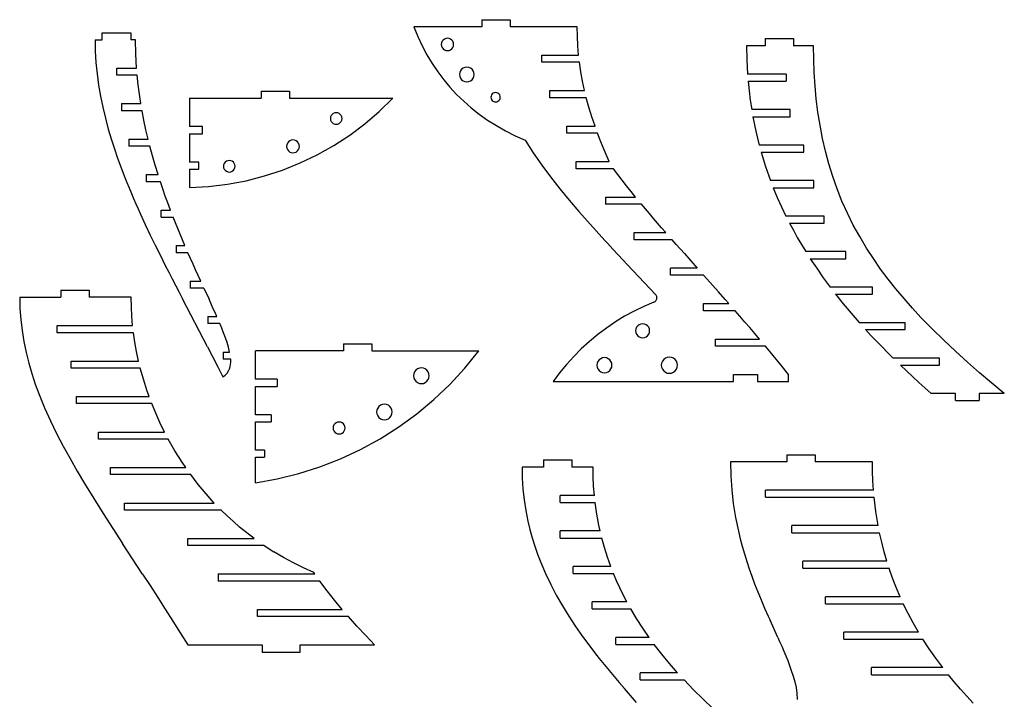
# Model space of a CAD drawing. Extents: x -163 to 163, y -144 to 144.
# Tile 3 of 3: x -51 to 145, y 3 to 137. Entities that reach past the tile are written whole.
import ezdxf

# ---------------------------------------------------------------- set-up
doc = ezdxf.new("R2010")
doc.units = 0
doc.header["$MEASUREMENT"] = 0
doc.layers.get('0').update_dxf_attribs({"linetype": 'CONTINUOUS'})

msp = doc.modelspace()

# ---------------------------------------------------------------- linework, layer by layer
for p, q in [((41.03, 137.27), (46.65, 137.27)), ((41.03, 137.27), (41.03, 135.86)), ((46.65, 137.27), (46.65, 135.86)), ((-34.14, 134.69), (-28.52, 134.69)), ((-34.14, 133.29), (-34.14, 134.69)), ((-28.52, 134.69), (-28.52, 133.29)), ((27.55, 135.86), (28.34, 133.94)), ((41.03, 135.86), (27.55, 135.86)), ((59.92, 135.86), (46.65, 135.86)), ((59.95, 133.97), (59.92, 135.86)), ((-35.57, 133.29), (-35.53, 131.04)), ((-35.57, 133.29), (-34.14, 133.29)), ((-27.55, 133.29), (-28.52, 133.29)), ((-27.49, 130.47), (-27.55, 133.29)), ((28.34, 133.94), (29.21, 132.08)), ((33.03, 132.68), (32.99, 132.37)), ((33.15, 132.98), (33.03, 132.68)), ((33.35, 133.23), (33.15, 132.98)), ((33.6, 133.43), (33.35, 133.23)), ((33.9, 133.55), (33.6, 133.43)), ((34.21, 133.59), (33.9, 133.55)), ((34.53, 133.55), (34.21, 133.59)), ((34.82, 133.43), (34.53, 133.55)), ((35.08, 133.23), (34.82, 133.43)), ((35.27, 132.98), (35.08, 133.23)), ((35.39, 132.68), (35.27, 132.98)), ((35.43, 132.37), (35.39, 132.68)), ((60.04, 132.1), (59.95, 133.97)), ((97.15, 133.51), (102.77, 133.51)), ((97.15, 133.51), (97.15, 132.1)), ((102.77, 133.51), (102.77, 132.1)), ((-35.53, 131.04), (-35.4, 128.78)), ((29.21, 132.08), (30.16, 130.3)), ((32.99, 132.37), (33.03, 132.05)), ((33.03, 132.05), (33.15, 131.76)), ((33.15, 131.76), (33.35, 131.5)), ((33.35, 131.5), (33.6, 131.31)), ((33.6, 131.31), (33.9, 131.19)), ((33.9, 131.19), (34.21, 131.15)), ((34.21, 131.15), (34.53, 131.19)), ((34.53, 131.19), (34.82, 131.31)), ((34.82, 131.31), (35.08, 131.5)), ((35.08, 131.5), (35.27, 131.76)), ((35.27, 131.76), (35.39, 132.05)), ((35.39, 132.05), (35.43, 132.37)), ((60.2, 130.24), (60.04, 132.1)), ((97.15, 132.1), (93.45, 132.1)), ((93.45, 132.1), (93.5, 129.28)), ((106.71, 132.1), (102.77, 132.1)), ((106.75, 129.45), (106.71, 132.1)), ((-35.4, 128.78), (-35.18, 126.56)), ((-27.34, 127.66), (-27.49, 130.47)), ((30.16, 130.3), (31.2, 128.58)), ((52.94, 130.24), (60.2, 130.24)), ((52.94, 128.83), (52.94, 130.24)), ((60.36, 128.83), (52.94, 128.83)), ((60.64, 126.95), (60.36, 128.83)), ((93.5, 129.28), (93.65, 126.48)), ((106.85, 126.83), (106.75, 129.45)), ((-31.25, 127.66), (-27.34, 127.66)), ((-31.25, 126.26), (-31.25, 127.66)), ((31.2, 128.58), (32.3, 126.93)), ((32.3, 126.93), (33.47, 125.38)), ((36.64, 126.78), (36.59, 126.4)), ((36.79, 127.14), (36.64, 126.78)), ((37.02, 127.44), (36.79, 127.14)), ((37.32, 127.67), (37.02, 127.44)), ((37.68, 127.82), (37.32, 127.67)), ((38.06, 127.87), (37.68, 127.82)), ((38.43, 127.82), (38.06, 127.87)), ((38.79, 127.67), (38.43, 127.82)), ((39.09, 127.44), (38.79, 127.67)), ((39.32, 127.14), (39.09, 127.44)), ((39.47, 126.78), (39.32, 127.14)), ((39.52, 126.4), (39.47, 126.78)), ((60.98, 125.07), (60.64, 126.95)), ((107.02, 124.17), (106.85, 126.83)), ((-35.18, 126.56), (-34.88, 124.32)), ((-27.22, 126.26), (-31.25, 126.26)), ((-27.03, 124.37), (-27.22, 126.26)), ((33.47, 125.38), (34.71, 123.89)), ((36.59, 126.4), (36.64, 126.03)), ((36.64, 126.03), (36.79, 125.67)), ((36.79, 125.67), (37.02, 125.37)), ((37.02, 125.37), (37.32, 125.14)), ((37.32, 125.14), (37.68, 124.99)), ((37.68, 124.99), (38.06, 124.94)), ((38.06, 124.94), (38.43, 124.99)), ((38.43, 124.99), (38.79, 125.14)), ((38.79, 125.14), (39.09, 125.37)), ((39.09, 125.37), (39.32, 125.67)), ((39.32, 125.67), (39.47, 126.03)), ((39.47, 126.03), (39.52, 126.4)), ((61.38, 123.21), (60.98, 125.07)), ((101.27, 126.48), (93.65, 126.48)), ((93.76, 125.07), (101.27, 125.07)), ((93.76, 125.07), (93.95, 123.19)), ((101.27, 126.48), (101.27, 125.07)), ((-34.88, 124.32), (-34.51, 122.13)), ((-26.79, 122.51), (-27.03, 124.37)), ((-2.69, 123.12), (2.94, 123.12)), ((-2.69, 123.12), (-2.69, 121.71)), ((2.94, 123.12), (2.94, 121.71)), ((34.71, 123.89), (36.03, 122.47)), ((54.47, 123.21), (61.38, 123.21)), ((54.47, 121.8), (54.47, 123.21)), ((93.95, 123.19), (94.18, 121.32)), ((107.27, 121.57), (107.02, 124.17)), ((-34.51, 122.13), (-34.06, 119.91)), ((-26.51, 120.63), (-26.79, 122.51)), ((-16.86, 121.71), (-16.86, 116.09)), ((-16.86, 121.71), (-2.69, 121.71)), ((2.94, 121.71), (23.41, 121.71)), ((20.72, 119.09), (23.41, 121.71)), ((36.03, 122.47), (37.43, 121.12)), ((37.43, 121.12), (38.93, 119.8)), ((42.86, 122.14), (42.83, 121.9)), ((42.83, 121.9), (42.86, 121.66)), ((42.95, 122.36), (42.86, 122.14)), ((42.86, 121.66), (42.95, 121.44)), ((43.1, 122.55), (42.95, 122.36)), ((42.95, 121.44), (43.1, 121.24)), ((43.29, 122.7), (43.1, 122.55)), ((43.1, 121.24), (43.29, 121.1)), ((43.51, 122.79), (43.29, 122.7)), ((43.29, 121.1), (43.51, 121)), ((43.75, 122.83), (43.51, 122.79)), ((43.51, 121), (43.75, 120.97)), ((43.99, 122.79), (43.75, 122.83)), ((43.75, 120.97), (43.99, 121)), ((44.22, 122.7), (43.99, 122.79)), ((43.99, 121), (44.22, 121.1)), ((44.41, 122.55), (44.22, 122.7)), ((44.22, 121.1), (44.41, 121.24)), ((44.56, 122.36), (44.41, 122.55)), ((44.41, 121.24), (44.56, 121.44)), ((44.65, 122.14), (44.56, 122.36)), ((44.56, 121.44), (44.65, 121.66)), ((44.68, 121.9), (44.65, 122.14)), ((44.65, 121.66), (44.68, 121.9)), ((61.72, 121.8), (54.47, 121.8)), ((62.23, 119.92), (61.72, 121.8)), ((94.18, 121.32), (94.47, 119.44)), ((107.59, 118.93), (107.27, 121.57)), ((-34.06, 119.91), (-33.54, 117.75)), ((-30.36, 120.63), (-30.36, 119.22)), ((-30.36, 120.63), (-26.51, 120.63)), ((-26.27, 119.22), (-30.36, 119.22)), ((-25.91, 117.34), (-26.27, 119.22)), ((17.86, 116.65), (20.72, 119.09)), ((38.93, 119.8), (40.51, 118.56)), ((62.81, 118.04), (62.23, 119.92)), ((102.12, 119.44), (94.47, 119.44)), ((102.12, 118.04), (102.12, 119.44)), ((-33.54, 117.75), (-32.95, 115.55)), ((-25.51, 115.45), (-25.91, 117.34)), ((11.07, 117.99), (11.03, 117.69)), ((11.03, 117.69), (11.07, 117.39)), ((11.19, 118.26), (11.07, 117.99)), ((11.07, 117.39), (11.19, 117.12)), ((11.37, 118.5), (11.19, 118.26)), ((11.19, 117.12), (11.37, 116.88)), ((11.61, 118.68), (11.37, 118.5)), ((11.88, 118.8), (11.61, 118.68)), ((12.18, 118.84), (11.88, 118.8)), ((12.48, 118.8), (12.18, 118.84)), ((12.75, 118.68), (12.48, 118.8)), ((12.99, 118.5), (12.75, 118.68)), ((13.17, 118.26), (12.99, 118.5)), ((12.99, 116.88), (13.17, 117.12)), ((13.29, 117.99), (13.17, 118.26)), ((13.17, 117.12), (13.29, 117.39)), ((13.33, 117.69), (13.29, 117.99)), ((13.29, 117.39), (13.33, 117.69)), ((40.51, 118.56), (42.17, 117.39)), ((42.17, 117.39), (43.91, 116.28)), ((63.44, 116.17), (62.81, 118.04)), ((94.71, 118.04), (102.12, 118.04)), ((94.71, 118.04), (95.28, 115.21)), ((108, 116.35), (107.59, 118.93)), ((-32.95, 115.55), (-32.39, 113.64)), ((-25.08, 113.6), (-25.51, 115.45)), ((-14.29, 116.09), (-16.86, 116.09)), ((-14.29, 114.68), (-14.29, 116.09)), ((11.37, 116.88), (11.61, 116.7)), ((11.61, 116.7), (11.88, 116.58)), ((11.88, 116.58), (12.18, 116.54)), ((12.18, 116.54), (12.48, 116.58)), ((12.48, 116.58), (12.75, 116.7)), ((12.75, 116.7), (12.99, 116.88)), ((14.85, 114.4), (17.86, 116.65)), ((43.91, 116.28), (45.72, 115.24)), ((45.72, 115.24), (47.62, 114.28)), ((57.83, 114.77), (57.83, 116.17)), ((57.83, 116.17), (63.44, 116.17)), ((95.28, 115.21), (95.96, 112.41)), ((108.5, 113.75), (108, 116.35)), ((-32.39, 113.64), (-31.76, 111.69)), ((-28.92, 113.6), (-28.92, 112.19)), ((-28.92, 113.6), (-25.08, 113.6)), ((-16.86, 114.68), (-16.86, 109.06)), ((-16.86, 114.68), (-14.29, 114.68)), ((2.98, 113.27), (2.71, 113.07)), ((3.29, 113.4), (2.98, 113.27)), ((3.62, 113.44), (3.29, 113.4)), ((3.95, 113.4), (3.62, 113.44)), ((4.26, 113.27), (3.95, 113.4)), ((4.52, 113.07), (4.26, 113.27)), ((11.7, 112.34), (14.85, 114.4)), ((47.62, 114.28), (49.6, 113.38)), ((49.6, 113.38), (51.19, 110.88)), ((63.95, 114.77), (57.83, 114.77)), ((64.48, 113.37), (63.95, 114.77)), ((65.06, 111.93), (64.48, 113.37)), ((109.07, 111.22), (108.5, 113.75)), ((-31.76, 111.69), (-31.11, 109.8)), ((-24.73, 112.19), (-28.92, 112.19)), ((-24.22, 110.31), (-24.73, 112.19)), ((2.38, 112.49), (2.34, 112.16)), ((2.34, 112.16), (2.38, 111.83)), ((2.51, 112.8), (2.38, 112.49)), ((2.38, 111.83), (2.51, 111.52)), ((2.71, 113.07), (2.51, 112.8)), ((2.51, 111.52), (2.71, 111.25)), ((2.71, 111.25), (2.98, 111.05)), ((4.26, 111.05), (4.52, 111.25)), ((4.73, 112.8), (4.52, 113.07)), ((4.52, 111.25), (4.73, 111.52)), ((4.86, 112.49), (4.73, 112.8)), ((4.73, 111.52), (4.86, 111.83)), ((4.9, 112.16), (4.86, 112.49)), ((4.86, 111.83), (4.9, 112.16)), ((8.42, 110.5), (11.7, 112.34)), ((65.64, 110.53), (65.06, 111.93)), ((104.77, 112.41), (95.96, 112.41)), ((104.77, 111.01), (104.77, 112.41)), ((109.75, 108.69), (109.07, 111.22)), ((-31.11, 109.8), (-30.41, 107.9)), ((-23.68, 108.44), (-24.22, 110.31)), ((-9.57, 109.22), (-9.81, 109.04)), ((-9.3, 109.33), (-9.57, 109.22)), ((-9, 109.37), (-9.3, 109.33)), ((-8.7, 109.33), (-9, 109.37)), ((-8.43, 109.22), (-8.7, 109.33)), ((-8.19, 109.04), (-8.43, 109.22)), ((2.98, 111.05), (3.29, 110.92)), ((3.29, 110.92), (3.62, 110.88)), ((3.62, 110.88), (3.95, 110.92)), ((3.95, 110.92), (4.26, 111.05)), ((5.03, 108.88), (8.42, 110.5)), ((51.19, 110.88), (52.88, 108.45)), ((66.25, 109.14), (65.64, 110.53)), ((96.35, 111.01), (104.77, 111.01)), ((96.35, 111.01), (97.22, 108.18)), ((-30.41, 107.9), (-29.69, 106.02)), ((-23.11, 106.57), (-23.68, 108.44)), ((-15.02, 109.06), (-16.86, 109.06)), ((-16.86, 107.65), (-15.02, 107.65)), ((-16.86, 107.65), (-16.86, 104)), ((-15.02, 107.65), (-15.02, 109.06)), ((-10.11, 108.52), (-10.15, 108.23)), ((-10.15, 108.23), (-10.11, 107.93)), ((-9.99, 108.8), (-10.11, 108.52)), ((-10.11, 107.93), (-9.99, 107.65)), ((-9.81, 109.04), (-9.99, 108.8)), ((-9.99, 107.65), (-9.81, 107.42)), ((-9.81, 107.42), (-9.57, 107.23)), ((-8.43, 107.23), (-8.19, 107.42)), ((-8.01, 108.8), (-8.19, 109.04)), ((-8.19, 107.42), (-8.01, 107.65)), ((-7.89, 108.52), (-8.01, 108.8)), ((-8.01, 107.65), (-7.89, 107.93)), ((-7.85, 108.23), (-7.89, 108.52)), ((-7.89, 107.93), (-7.85, 108.23)), ((-2.03, 106.3), (1.54, 107.47)), ((1.54, 107.47), (5.03, 108.88)), ((52.88, 108.45), (54.62, 106.1)), ((59.72, 109.14), (66.25, 109.14)), ((59.72, 107.74), (59.72, 109.14)), ((67.1, 107.74), (59.72, 107.74)), ((67.96, 106.59), (67.1, 107.74)), ((97.22, 108.18), (98.21, 105.38)), ((110.52, 106.21), (109.75, 108.69)), ((-29.69, 106.02), (-29.27, 104.98)), ((-25.44, 106.57), (-25.44, 105.16)), ((-25.44, 106.57), (-23.11, 106.57)), ((-9.57, 107.23), (-9.3, 107.12)), ((-9.37, 104.67), (-5.68, 105.37)), ((-9.3, 107.12), (-9, 107.08)), ((-9, 107.08), (-8.7, 107.12)), ((-8.7, 107.12), (-8.43, 107.23)), ((-5.68, 105.37), (-2.03, 106.3)), ((54.62, 106.1), (56.45, 103.77)), ((68.83, 105.45), (67.96, 106.59)), ((69.7, 104.34), (68.83, 105.45)), ((106.81, 105.38), (98.21, 105.38)), ((106.81, 103.98), (106.81, 105.38)), ((111.39, 103.75), (110.52, 106.21)), ((-29.27, 104.98), (-28.84, 103.92)), ((-28.84, 103.92), (-28.39, 102.85)), ((-22.65, 105.16), (-25.44, 105.16)), ((-22.17, 103.74), (-22.65, 105.16)), ((-21.68, 102.33), (-22.17, 103.74)), ((-16.86, 104), (-13.1, 104.21)), ((-13.1, 104.21), (-9.37, 104.67)), ((56.45, 103.77), (58.31, 101.52)), ((70.6, 103.2), (69.7, 104.34)), ((98.75, 103.98), (106.81, 103.98)), ((98.75, 103.98), (99.54, 102.06)), ((112.35, 101.33), (111.39, 103.75)), ((-28.39, 102.85), (-27.96, 101.84)), ((-27.96, 101.84), (-27.51, 100.81)), ((-21.18, 100.95), (-21.68, 102.33)), ((58.31, 101.52), (60.21, 99.29)), ((65.53, 102.11), (65.53, 100.71)), ((65.53, 102.11), (71.49, 102.11)), ((71.49, 102.11), (70.6, 103.2)), ((99.54, 102.06), (100.37, 100.2)), ((-27.51, 100.81), (-27.04, 99.77)), ((-27.04, 99.77), (-26.56, 98.7)), ((-22.5, 99.54), (-20.65, 99.54)), ((-22.5, 98.13), (-22.5, 99.54)), ((-20.65, 99.54), (-21.18, 100.95)), ((72.65, 100.71), (65.53, 100.71)), ((73.43, 99.77), (72.65, 100.71)), ((74.22, 98.84), (73.43, 99.77)), ((100.37, 100.2), (101.26, 98.35)), ((113.43, 98.94), (112.35, 101.33)), ((-26.56, 98.7), (-25.64, 96.7)), ((-22.5, 98.13), (-20.11, 98.13)), ((-17.79, 92.51), (-20.11, 98.13)), ((60.21, 99.29), (61.94, 97.33)), ((75.03, 97.88), (74.22, 98.84)), ((75.83, 96.96), (75.03, 97.88)), ((108.83, 98.35), (101.26, 98.35)), ((108.83, 96.94), (108.83, 98.35)), ((114.6, 96.58), (113.43, 98.94)), ((-25.64, 96.7), (-24.64, 94.6)), ((61.94, 97.33), (63.67, 95.41)), ((76.62, 96.04), (75.83, 96.96)), ((77.46, 95.08), (76.62, 96.04)), ((101.97, 96.94), (108.83, 96.94)), ((101.97, 96.94), (102.72, 95.53)), ((115.86, 94.28), (114.6, 96.58)), ((-24.64, 94.6), (-23.68, 92.62)), ((63.67, 95.41), (65.39, 93.52)), ((71.17, 93.67), (71.17, 95.08)), ((71.17, 95.08), (77.46, 95.08)), ((78.7, 93.67), (71.17, 93.67)), ((79.54, 92.72), (78.7, 93.67)), ((102.72, 95.53), (103.51, 94.12)), ((103.51, 94.12), (104.33, 92.71)), ((117.22, 92), (115.86, 94.28)), ((-23.68, 92.62), (-22.65, 90.54)), ((-19.54, 92.51), (-17.79, 92.51)), ((-19.54, 92.51), (-19.54, 91.1)), ((65.39, 93.52), (65.92, 92.96)), ((65.92, 92.96), (66.46, 92.37)), ((66.46, 92.37), (67, 91.79)), ((68.04, 90.67), (67, 91.79)), ((81.14, 90.92), (79.54, 92.72)), ((104.33, 92.71), (105.17, 91.32)), ((118.57, 89.93), (117.22, 92)), ((-22.65, 90.54), (-21.67, 88.58)), ((-17.18, 91.1), (-19.54, 91.1)), ((-16.69, 89.97), (-17.18, 91.1)), ((-16.17, 88.81), (-16.69, 89.97)), ((69.9, 88.69), (68.04, 90.67)), ((81.14, 90.92), (83.7, 88.05)), ((113.09, 91.32), (105.17, 91.32)), ((106.07, 89.91), (113.09, 89.91)), ((106.07, 89.91), (107.34, 88.01)), ((113.09, 89.91), (113.09, 91.32)), ((120.01, 87.86), (118.57, 89.93)), ((-21.67, 88.58), (-20.98, 87.23)), ((-15.67, 87.7), (-16.17, 88.81)), ((75.45, 82.8), (69.9, 88.69)), ((78.36, 86.64), (78.36, 88.05)), ((83.7, 88.05), (78.36, 88.05)), ((107.34, 88.01), (108.64, 86.14)), ((121.49, 85.88), (120.01, 87.86)), ((-20.98, 87.23), (-20.3, 85.89)), ((-20.3, 85.89), (-19.61, 84.55)), ((-15.16, 86.57), (-15.67, 87.7)), ((-14.66, 85.47), (-15.16, 86.57)), ((84.95, 86.64), (78.36, 86.64)), ((84.95, 86.64), (86.79, 84.58)), ((108.64, 86.14), (110, 84.29)), ((123.05, 83.91), (121.49, 85.88)), ((-19.61, 84.55), (-18.94, 83.26)), ((-16.73, 85.47), (-16.73, 84.07)), ((-16.73, 85.47), (-14.66, 85.47)), ((-14.02, 84.07), (-16.73, 84.07)), ((-14.02, 84.07), (-13.01, 81.86)), ((87.87, 83.37), (86.79, 84.58)), ((118.38, 84.29), (110, 84.29)), ((118.38, 82.88), (118.38, 84.29)), ((124.64, 82.01), (123.05, 83.91)), ((-50.51, 82.28), (-42.36, 82.28)), ((-50.51, 82.28), (-50.45, 80.06)), ((-42.36, 83.69), (-42.36, 82.28)), ((-42.36, 83.69), (-36.73, 83.69)), ((-36.73, 83.69), (-36.73, 82.28)), ((-28.41, 82.28), (-36.73, 82.28)), ((-28.38, 80.4), (-28.41, 82.28)), ((-18.94, 83.26), (-18.26, 81.95)), ((-13.3, 72.43), (-18.26, 81.95)), ((75.54, 82.68), (75.45, 82.8)), ((75.62, 82.55), (75.54, 82.68)), ((75.67, 82.41), (75.62, 82.55)), ((75.64, 81.81), (75.68, 81.96)), ((75.7, 82.26), (75.67, 82.41)), ((75.68, 81.96), (75.7, 82.11)), ((75.7, 82.11), (75.7, 82.26)), ((89.23, 81.83), (87.87, 83.37)), ((111.08, 82.88), (118.38, 82.88)), ((111.08, 82.88), (112.61, 80.97)), ((126.31, 80.12), (124.64, 82.01)), ((-50.45, 80.06), (-50.3, 77.84)), ((-28.29, 78.53), (-28.38, 80.4)), ((-12.52, 80.79), (-13.01, 81.86)), ((-12.16, 80), (-12.52, 80.79)), ((-11.82, 79.22), (-12.16, 80)), ((73.13, 80.45), (71.2, 79.52)), ((75.11, 81.29), (73.13, 80.45)), ((75.11, 81.29), (75.25, 81.36)), ((75.25, 81.36), (75.37, 81.44)), ((75.37, 81.44), (75.48, 81.55)), ((75.48, 81.55), (75.57, 81.67)), ((75.57, 81.67), (75.64, 81.81)), ((84.92, 81.02), (89.95, 81.02)), ((84.92, 79.61), (84.92, 81.02)), ((89.95, 81.02), (89.23, 81.83)), ((112.61, 80.97), (114.17, 79.1)), ((128, 78.29), (126.31, 80.12)), ((-28.13, 76.66), (-28.29, 78.53)), ((-13.23, 78.44), (-13.23, 77.04)), ((-13.23, 78.44), (-11.47, 78.44)), ((-11.47, 78.44), (-11.82, 79.22)), ((69.31, 78.49), (67.47, 77.37)), ((71.2, 79.52), (69.31, 78.49)), ((91.18, 79.61), (84.92, 79.61)), ((92.15, 78.49), (91.18, 79.61)), ((93.13, 77.36), (92.15, 78.49)), ((114.17, 79.1), (115.77, 77.26)), ((130.24, 75.98), (128, 78.29)), ((-50.3, 77.84), (-50.04, 75.66)), ((-43.1, 75.25), (-43.1, 76.66)), ((-43.1, 76.66), (-28.13, 76.66)), ((-10.87, 77.04), (-13.23, 77.04)), ((-10.49, 76.12), (-10.87, 77.04)), ((-10.12, 75.19), (-10.49, 76.12)), ((65.69, 76.17), (63.97, 74.88)), ((67.47, 77.37), (65.69, 76.17)), ((71.67, 76.31), (71.53, 75.98)), ((71.89, 76.6), (71.67, 76.31)), ((72.18, 76.82), (71.89, 76.6)), ((72.51, 76.96), (72.18, 76.82)), ((72.87, 77.01), (72.51, 76.96)), ((73.23, 76.96), (72.87, 77.01)), ((73.57, 76.82), (73.23, 76.96)), ((73.86, 76.6), (73.57, 76.82)), ((74.08, 76.31), (73.86, 76.6)), ((74.21, 75.98), (74.08, 76.31)), ((94.09, 76.26), (93.13, 77.36)), ((95.07, 75.11), (94.09, 76.26)), ((115.77, 77.26), (124.88, 77.26)), ((124.88, 75.85), (124.88, 77.26)), ((-50.04, 75.66), (-49.68, 73.49)), ((-27.97, 75.25), (-43.1, 75.25)), ((-27.69, 73.36), (-27.97, 75.25)), ((-9.77, 74.26), (-10.12, 75.19)), ((-9.44, 73.32), (-9.77, 74.26)), ((63.97, 74.88), (62.32, 73.51)), ((71.53, 75.98), (71.48, 75.62)), ((71.48, 75.62), (71.53, 75.26)), ((71.53, 75.26), (71.67, 74.93)), ((71.67, 74.93), (71.89, 74.64)), ((71.89, 74.64), (72.18, 74.42)), ((72.18, 74.42), (72.51, 74.28)), ((72.51, 74.28), (72.87, 74.23)), ((72.87, 74.23), (73.23, 74.28)), ((73.23, 74.28), (73.57, 74.42)), ((73.57, 74.42), (73.86, 74.64)), ((73.86, 74.64), (74.08, 74.93)), ((74.08, 74.93), (74.21, 75.26)), ((74.26, 75.62), (74.21, 75.98)), ((74.21, 75.26), (74.26, 75.62)), ((96.02, 73.99), (95.07, 75.11)), ((117.04, 75.85), (124.88, 75.85)), ((117.04, 75.85), (118.09, 74.71)), ((118.09, 74.71), (119.17, 73.57)), ((132.53, 73.74), (130.24, 75.98)), ((-49.68, 73.49), (-49.24, 71.34)), ((-27.36, 71.49), (-27.69, 73.36)), ((-13.3, 72.43), (-12.32, 70.54)), ((-9.16, 72.38), (-9.44, 73.32)), ((-8.92, 71.41), (-9.16, 72.38)), ((13.63, 73.05), (19.25, 73.05)), ((13.63, 73.05), (13.63, 71.64)), ((19.25, 73.05), (19.25, 71.64)), ((62.32, 73.51), (60.73, 72.06)), ((87.3, 73.99), (96.02, 73.99)), ((87.3, 72.58), (87.3, 73.99)), ((97.2, 72.58), (87.3, 72.58)), ((98.73, 70.73), (97.2, 72.58)), ((119.17, 73.57), (120.28, 72.42)), ((120.28, 72.42), (121.36, 71.33)), ((134.85, 71.56), (132.53, 73.74)), ((-49.24, 71.34), (-48.71, 69.24)), ((-26.96, 69.63), (-27.36, 71.49)), ((-12.32, 70.54), (-11.24, 68.45)), ((-10.2, 71.41), (-8.92, 71.41)), ((-10.2, 71.41), (-10.2, 70.01)), ((13.63, 71.64), (-3.83, 71.64)), ((-3.83, 66.02), (-3.83, 71.64)), ((19.25, 71.64), (40.45, 71.64)), ((37.68, 68.23), (40.45, 71.64)), ((59.22, 70.54), (57.78, 68.94)), ((60.73, 72.06), (59.22, 70.54)), ((64.92, 70.25), (64.56, 70.1)), ((65.3, 70.3), (64.92, 70.25)), ((65.69, 70.25), (65.3, 70.3)), ((66.05, 70.1), (65.69, 70.25)), ((77.76, 70.35), (77.37, 70.19)), ((78.17, 70.41), (77.76, 70.35)), ((78.59, 70.35), (78.17, 70.41)), ((78.97, 70.19), (78.59, 70.35)), ((100.26, 68.86), (98.73, 70.73)), ((121.36, 71.33), (122.47, 70.23)), ((131.66, 70.23), (122.47, 70.23)), ((131.66, 68.82), (131.66, 70.23)), ((137.21, 69.42), (134.85, 71.56)), ((-48.71, 69.24), (-48.1, 67.14)), ((-40.3, 68.22), (-40.3, 69.63)), ((-40.3, 69.63), (-26.96, 69.63)), ((-11.24, 68.45), (-10.25, 66.5)), ((-8.71, 70.01), (-10.2, 70.01)), ((-8.9, 68.22), (-8.8, 68.58)), ((-8.8, 68.58), (-8.74, 68.94)), ((-8.74, 68.94), (-8.7, 69.31)), ((-8.7, 69.31), (-8.71, 70.01)), ((29.05, 68.28), (28.65, 68.23)), ((29.46, 68.23), (29.05, 68.28)), ((57.78, 68.94), (56.42, 67.28)), ((63.86, 69.19), (63.81, 68.81)), ((63.81, 68.81), (63.86, 68.42)), ((64.01, 69.55), (63.86, 69.19)), ((63.86, 68.42), (64.01, 68.06)), ((64.25, 69.86), (64.01, 69.55)), ((64.56, 70.1), (64.25, 69.86)), ((66.36, 69.86), (66.05, 70.1)), ((66.6, 69.55), (66.36, 69.86)), ((66.75, 69.19), (66.6, 69.55)), ((66.6, 68.06), (66.75, 68.42)), ((66.8, 68.81), (66.75, 69.19)), ((66.75, 68.42), (66.8, 68.81)), ((76.62, 69.22), (76.57, 68.81)), ((76.57, 68.81), (76.62, 68.39)), ((76.78, 69.61), (76.62, 69.22)), ((76.62, 68.39), (76.78, 68)), ((77.04, 69.94), (76.78, 69.61)), ((77.37, 70.19), (77.04, 69.94)), ((79.3, 69.94), (78.97, 70.19)), ((79.56, 69.61), (79.3, 69.94)), ((79.72, 69.22), (79.56, 69.61)), ((79.56, 68), (79.72, 68.39)), ((79.77, 68.81), (79.72, 69.22)), ((79.72, 68.39), (79.77, 68.81)), ((101.79, 66.96), (100.26, 68.86)), ((123.92, 68.82), (131.66, 68.82)), ((123.92, 68.82), (125.1, 67.69)), ((139.62, 67.31), (137.21, 69.42)), ((-48.1, 67.14), (-47.41, 65.07)), ((-26.62, 68.22), (-40.3, 68.22)), ((-26.21, 66.7), (-26.62, 68.22)), ((-25.75, 65.19), (-26.21, 66.7)), ((-10.25, 66.5), (-9.81, 66.85)), ((-9.81, 66.85), (-9.43, 67.25)), ((-9.43, 67.25), (-9.12, 67.72)), ((-9.12, 67.72), (-8.9, 68.22)), ((27.54, 67.12), (27.49, 66.72)), ((27.49, 66.72), (27.54, 66.32)), ((27.7, 67.5), (27.54, 67.12)), ((27.54, 66.32), (27.7, 65.94)), ((27.95, 67.82), (27.7, 67.5)), ((28.27, 68.07), (27.95, 67.82)), ((28.65, 68.23), (28.27, 68.07)), ((29.83, 68.07), (29.46, 68.23)), ((30.16, 67.82), (29.83, 68.07)), ((30.41, 67.5), (30.16, 67.82)), ((30.56, 67.12), (30.41, 67.5)), ((30.41, 65.94), (30.56, 66.32)), ((30.62, 66.72), (30.56, 67.12)), ((30.56, 66.32), (30.62, 66.72)), ((34.7, 65.01), (37.68, 68.23)), ((56.42, 67.28), (55.14, 65.55)), ((64.01, 68.06), (64.25, 67.75)), ((64.25, 67.75), (64.56, 67.51)), ((64.56, 67.51), (64.92, 67.36)), ((64.92, 67.36), (65.3, 67.31)), ((65.3, 67.31), (65.69, 67.36)), ((65.69, 67.36), (66.05, 67.51)), ((66.05, 67.51), (66.36, 67.75)), ((66.36, 67.75), (66.6, 68.06)), ((76.78, 68), (77.04, 67.67)), ((77.04, 67.67), (77.37, 67.42)), ((77.37, 67.42), (77.76, 67.26)), ((77.76, 67.26), (78.17, 67.2)), ((78.17, 67.2), (78.59, 67.26)), ((78.59, 67.26), (78.97, 67.42)), ((78.97, 67.42), (79.3, 67.67)), ((79.3, 67.67), (79.56, 68)), ((90.85, 65.55), (90.85, 66.96)), ((90.85, 66.96), (95.62, 66.96)), ((95.62, 66.96), (95.62, 65.55)), ((101.79, 65.55), (101.79, 66.96)), ((125.1, 67.69), (126.32, 66.55)), ((126.32, 66.55), (127.57, 65.4)), ((142.06, 65.23), (139.62, 67.31)), ((-47.41, 65.07), (-46.66, 63.01)), ((-25.33, 63.89), (-25.75, 65.19)), ((0.48, 66.02), (-3.83, 66.02)), ((-3.83, 64.61), (0.48, 64.61)), ((-3.83, 58.99), (-3.83, 64.61)), ((0.48, 66.02), (0.48, 64.61)), ((27.7, 65.94), (27.95, 65.62)), ((27.95, 65.62), (28.27, 65.37)), ((28.27, 65.37), (28.65, 65.21)), ((28.65, 65.21), (29.05, 65.16)), ((29.05, 65.16), (29.46, 65.21)), ((29.46, 65.21), (29.83, 65.37)), ((29.83, 65.37), (30.16, 65.62)), ((30.16, 65.62), (30.41, 65.94)), ((31.51, 61.98), (34.7, 65.01)), ((55.14, 65.55), (90.85, 65.55)), ((95.62, 65.55), (101.79, 65.55)), ((127.57, 65.4), (128.79, 64.3)), ((144.5, 63.19), (142.06, 65.23)), ((-46.66, 63.01), (-45.59, 60.39)), ((-39.28, 61.19), (-39.28, 62.59)), ((-39.28, 62.59), (-24.87, 62.59)), ((-24.87, 62.59), (-25.33, 63.89)), ((128.79, 64.3), (130.03, 63.19)), ((134.84, 63.19), (130.03, 63.19)), ((134.84, 61.79), (134.84, 63.19)), ((139.53, 63.19), (139.53, 61.79)), ((144.5, 63.19), (139.53, 63.19)), ((-24.34, 61.19), (-39.28, 61.19)), ((-23.56, 59.29), (-24.34, 61.19)), ((20.64, 60.63), (20.4, 60.31)), ((20.96, 60.88), (20.64, 60.63)), ((21.34, 61.03), (20.96, 60.88)), ((21.74, 61.08), (21.34, 61.03)), ((22.13, 61.03), (21.74, 61.08)), ((22.51, 60.88), (22.13, 61.03)), ((22.83, 60.63), (22.51, 60.88)), ((23.07, 60.31), (22.83, 60.63)), ((28.14, 59.17), (31.51, 61.98)), ((134.84, 61.79), (139.53, 61.79)), ((-45.59, 60.39), (-44.43, 57.81)), ((-22.72, 57.42), (-23.56, 59.29)), ((-0.71, 58.99), (-3.83, 58.99)), ((-0.71, 58.99), (-0.71, 57.58)), ((20.24, 59.94), (20.19, 59.54)), ((20.19, 59.54), (20.24, 59.14)), ((20.4, 60.31), (20.24, 59.94)), ((20.24, 59.14), (20.4, 58.77)), ((20.4, 58.77), (20.64, 58.45)), ((22.83, 58.45), (23.07, 58.77)), ((23.23, 59.94), (23.07, 60.31)), ((23.07, 58.77), (23.23, 59.14)), ((23.28, 59.54), (23.23, 59.94)), ((23.23, 59.14), (23.28, 59.54)), ((24.59, 56.58), (28.14, 59.17)), ((-44.43, 57.81), (-43.2, 55.27)), ((-21.81, 55.56), (-22.72, 57.42)), ((-3.83, 51.95), (-3.83, 57.58)), ((-3.83, 57.58), (-0.71, 57.58)), ((11.61, 56.67), (11.57, 56.36)), ((11.73, 56.96), (11.61, 56.67)), ((11.92, 57.2), (11.73, 56.96)), ((12.17, 57.39), (11.92, 57.2)), ((12.45, 57.51), (12.17, 57.39)), ((12.76, 57.55), (12.45, 57.51)), ((13.07, 57.51), (12.76, 57.55)), ((13.35, 57.39), (13.07, 57.51)), ((13.6, 57.2), (13.35, 57.39)), ((13.79, 56.96), (13.6, 57.2)), ((13.91, 56.67), (13.79, 56.96)), ((13.95, 56.36), (13.91, 56.67)), ((20.64, 58.45), (20.96, 58.2)), ((20.88, 54.22), (24.59, 56.58)), ((20.96, 58.2), (21.34, 58.05)), ((21.34, 58.05), (21.74, 58)), ((21.74, 58), (22.13, 58.05)), ((22.13, 58.05), (22.51, 58.2)), ((22.51, 58.2), (22.83, 58.45)), ((-43.2, 55.27), (-41.89, 52.77)), ((-34.88, 54.16), (-34.88, 55.56)), ((-34.88, 55.56), (-21.81, 55.56)), ((11.57, 56.36), (11.61, 56.06)), ((11.61, 56.06), (11.73, 55.77)), ((11.73, 55.77), (11.92, 55.52)), ((11.92, 55.52), (12.17, 55.34)), ((12.17, 55.34), (12.45, 55.22)), ((12.45, 55.22), (12.76, 55.18)), ((12.76, 55.18), (13.07, 55.22)), ((13.07, 55.22), (13.35, 55.34)), ((13.35, 55.34), (13.6, 55.52)), ((13.6, 55.52), (13.79, 55.77)), ((13.79, 55.77), (13.91, 56.06)), ((13.91, 56.06), (13.95, 56.36)), ((-41.89, 52.77), (-40.54, 50.29)), ((-21.07, 54.16), (-34.88, 54.16)), ((-19.75, 51.86), (-21.07, 54.16)), ((17.02, 52.11), (20.88, 54.22)), ((-18.35, 49.62), (-19.75, 51.86)), ((-2.05, 51.95), (-3.83, 51.95)), ((-2.05, 51.95), (-2.05, 50.55)), ((13.04, 50.25), (17.02, 52.11)), ((101.44, 51.07), (101.44, 49.66)), ((101.44, 51.07), (107.06, 51.07)), ((107.06, 51.07), (107.06, 49.66)), ((-40.54, 50.29), (-39.13, 47.83)), ((-17.61, 48.53), (-18.35, 49.62)), ((-3.83, 50.55), (-2.05, 50.55)), ((-3.83, 45.5), (-3.83, 50.55)), ((8.95, 48.66), (13.04, 50.25)), ((53.21, 50.03), (58.84, 50.03)), ((53.21, 50.03), (53.21, 48.62)), ((58.84, 50.03), (58.84, 48.62)), ((90.27, 49.66), (90.34, 46.88)), ((101.44, 49.66), (90.27, 49.66)), ((118.4, 49.66), (107.06, 49.66)), ((118.42, 47.78), (118.4, 49.66)), ((-39.13, 47.83), (-37.68, 45.39)), ((-32.51, 48.53), (-17.61, 48.53)), ((-32.51, 47.13), (-32.51, 48.53)), ((-16.62, 47.13), (-32.51, 47.13)), ((-15.14, 45.19), (-16.62, 47.13)), ((0.49, 46.27), (4.76, 47.33)), ((4.76, 47.33), (8.95, 48.66)), ((53.21, 48.62), (48.98, 48.62)), ((48.98, 48.62), (49.03, 46.44)), ((63.05, 48.62), (58.84, 48.62)), ((63.08, 46.74), (63.05, 48.62)), ((90.34, 46.88), (90.52, 44.11)), ((118.49, 45.9), (118.42, 47.78)), ((-37.68, 45.39), (-35.84, 42.4)), ((-13.6, 43.32), (-15.14, 45.19)), ((-3.83, 45.5), (0.49, 46.27)), ((49.03, 46.44), (49.17, 44.28)), ((63.17, 44.86), (63.08, 46.74)), ((63.32, 43), (63.17, 44.86)), ((118.61, 44.04), (118.49, 45.9)), ((-11.97, 41.5), (-13.6, 43.32)), ((49.17, 44.28), (49.4, 42.13)), ((56.55, 41.59), (56.55, 43)), ((63.32, 43), (56.55, 43)), ((90.52, 44.11), (90.83, 41.38)), ((97.19, 42.63), (97.19, 44.04)), ((118.61, 44.04), (97.19, 44.04)), ((-35.84, 42.4), (-33.95, 39.39)), ((-29.75, 41.5), (-11.97, 41.5)), ((-29.75, 40.09), (-29.75, 41.5)), ((49.4, 42.13), (49.73, 40)), ((56.55, 41.59), (63.47, 41.59)), ((63.8, 39.32), (63.47, 41.59)), ((90.83, 41.38), (91.27, 38.65)), ((97.19, 42.63), (118.74, 42.63)), ((119.08, 39.81), (118.74, 42.63)), ((-33.95, 39.39), (-32.04, 36.43)), ((-10.61, 40.09), (-29.75, 40.09)), ((-9.42, 38.94), (-10.61, 40.09)), ((49.73, 40), (50.15, 37.88)), ((64.22, 37.08), (63.8, 39.32)), ((119.53, 37.01), (119.08, 39.81)), ((-8.19, 37.81), (-9.42, 38.94)), ((-6.94, 36.73), (-8.19, 37.81)), ((50.15, 37.88), (50.54, 36.23)), ((64.46, 35.97), (64.22, 37.08)), ((91.27, 38.65), (91.83, 35.94)), ((-32.04, 36.43), (-30.12, 33.47)), ((-5.52, 35.58), (-6.94, 36.73)), ((-4.06, 34.47), (-5.52, 35.58)), ((50.54, 36.23), (51, 34.59)), ((64.46, 35.97), (56.55, 35.97)), ((56.55, 34.56), (56.55, 35.97)), ((91.83, 35.94), (92.19, 34.42)), ((102.39, 35.6), (102.39, 37.01)), ((119.53, 37.01), (102.39, 37.01)), ((102.39, 35.6), (119.8, 35.6)), ((120.22, 33.72), (119.8, 35.6)), ((-26.17, 27.43), (-30.12, 33.47)), ((-17.22, 34.47), (-4.06, 34.47)), ((-17.22, 33.06), (-17.22, 34.47)), ((51, 34.59), (51.5, 32.96)), ((56.55, 34.56), (64.8, 34.56)), ((65.33, 32.66), (64.8, 34.56)), ((92.19, 34.42), (92.59, 32.93)), ((120.7, 31.84), (120.22, 33.72)), ((-2.06, 33.06), (-17.22, 33.06)), ((-2.06, 33.06), (-0.18, 31.85)), ((1.73, 30.72), (-0.18, 31.85)), ((51.5, 32.96), (52.06, 31.35)), ((52.06, 31.35), (52.68, 29.74)), ((65.92, 30.78), (65.33, 32.66)), ((92.59, 32.93), (93.02, 31.42)), ((93.02, 31.42), (93.48, 29.94)), ((121.24, 29.97), (120.7, 31.84)), ((3.7, 29.65), (1.73, 30.72)), ((5.69, 28.66), (3.7, 29.65)), ((52.68, 29.74), (53.62, 27.54)), ((66.57, 28.94), (65.92, 30.78)), ((93.48, 29.94), (93.99, 28.44)), ((104.57, 28.57), (104.57, 29.97)), ((121.24, 29.97), (104.57, 29.97)), ((-26.17, 27.43), (-24.67, 25.13)), ((-11.19, 27.44), (-11.19, 26.03)), ((-11.19, 27.44), (7.95, 27.44)), ((7.75, 27.72), (5.69, 28.66)), ((7.95, 27.44), (7.75, 27.72)), ((53.62, 27.54), (54.66, 25.34)), ((66.57, 28.94), (59.14, 28.94)), ((59.14, 27.53), (59.14, 28.94)), ((59.14, 27.53), (67.12, 27.53)), ((67.72, 26.1), (67.12, 27.53)), ((93.99, 28.44), (94.5, 26.99)), ((104.57, 28.57), (121.69, 28.57)), ((121.89, 27.96), (121.69, 28.57)), ((122.5, 26.27), (121.89, 27.96)), ((8.96, 26.03), (-11.19, 26.03)), ((10.39, 24.12), (8.96, 26.03)), ((68.36, 24.7), (67.72, 26.1)), ((94.5, 26.99), (95.06, 25.5)), ((95.06, 25.5), (95.69, 23.92)), ((123.15, 24.6), (122.5, 26.27)), ((-24.67, 25.13), (-23.13, 22.75)), ((11.87, 22.25), (10.39, 24.12)), ((54.66, 25.34), (55.76, 23.23)), ((69.04, 23.3), (68.36, 24.7)), ((95.69, 23.92), (96.36, 22.29)), ((123.86, 22.94), (123.15, 24.6)), ((-23.13, 22.75), (-21.67, 20.48)), ((13.39, 20.41), (11.87, 22.25)), ((55.76, 23.23), (56.97, 21.12)), ((62.89, 20.5), (62.89, 21.91)), ((69.76, 21.91), (62.89, 21.91)), ((69.76, 21.91), (69.04, 23.3)), ((96.36, 22.29), (97.04, 20.69)), ((109.09, 21.54), (109.09, 22.94)), ((123.86, 22.94), (109.09, 22.94)), ((109.09, 21.54), (124.5, 21.54)), ((125.45, 19.62), (124.5, 21.54)), ((-21.67, 20.48), (-20.15, 18.09)), ((-3.42, 19), (-3.42, 20.41)), ((-3.42, 20.41), (13.39, 20.41)), ((56.97, 21.12), (58.24, 19.07)), ((62.89, 20.5), (70.54, 20.5)), ((71.67, 18.6), (70.54, 20.5)), ((97.04, 20.69), (97.73, 19.11)), ((126.46, 17.73), (125.45, 19.62)), ((-20.15, 18.09), (-18.69, 15.77)), ((14.6, 19), (-3.42, 19)), ((16.29, 17.1), (14.6, 19)), ((58.24, 19.07), (59.56, 17.06)), ((72.88, 16.71), (71.67, 18.6)), ((97.73, 19.11), (98.11, 18.27)), ((99.64, 14.87), (98.11, 18.27)), ((127.51, 15.91), (126.46, 17.73)), ((-18.69, 15.77), (-17.22, 13.38)), ((18.02, 15.22), (16.29, 17.1)), ((59.56, 17.06), (60.95, 15.08)), ((74.14, 14.87), (72.88, 16.71)), ((112.71, 14.51), (112.71, 15.91)), ((127.51, 15.91), (112.71, 15.91)), ((19.77, 13.38), (18.02, 15.22)), ((60.95, 15.08), (62.39, 13.13)), ((74.14, 14.87), (67.56, 14.87)), ((67.56, 13.47), (67.56, 14.87)), ((99.64, 14.87), (99.98, 14.09)), ((99.98, 14.09), (100.42, 13.11)), ((112.71, 14.51), (128.38, 14.51)), ((129.63, 12.59), (128.38, 14.51)), ((-17.22, 13.38), (-2.47, 13.38)), ((-2.47, 13.38), (-2.47, 11.97)), ((-2.47, 11.97), (5.03, 11.97)), ((5.03, 11.97), (5.03, 13.38)), ((5.03, 13.38), (19.77, 13.38)), ((62.39, 13.13), (63.33, 11.91)), ((63.33, 11.91), (64.29, 10.69)), ((67.56, 13.47), (75.17, 13.47)), ((76.66, 11.54), (75.17, 13.47)), ((100.42, 13.11), (100.82, 12.17)), ((100.82, 12.17), (101.21, 11.24)), ((130.93, 10.73), (129.63, 12.59)), ((64.29, 10.69), (65.27, 9.47)), ((78.2, 9.67), (76.66, 11.54)), ((101.21, 11.24), (101.61, 10.26)), ((101.61, 10.26), (101.98, 9.29)), ((132.31, 8.88), (130.93, 10.73)), ((65.27, 9.47), (66.24, 8.29)), ((66.24, 8.29), (67.24, 7.1)), ((72.43, 7.84), (72.41, 7.79)), ((72.43, 7.84), (72.41, 7.84)), ((79.8, 7.84), (72.43, 7.84)), ((79.8, 7.84), (78.2, 9.67)), ((101.98, 9.29), (102.32, 8.34)), ((102.32, 8.34), (102.68, 7.22)), ((118.21, 7.47), (118.21, 8.88)), ((132.31, 8.88), (118.21, 8.88)), ((67.24, 7.1), (68.24, 5.91)), ((68.24, 5.91), (69.27, 4.72)), ((72.41, 6.44), (72.41, 7.79)), ((72.41, 6.44), (81.09, 6.44)), ((82.94, 4.51), (81.09, 6.44)), ((102.68, 7.22), (103, 6.08)), ((103, 6.08), (103.25, 4.95)), ((118.21, 7.47), (133.42, 7.47)), ((134.6, 6.04), (133.42, 7.47)), ((135.83, 4.6), (134.6, 6.04)), ((71.67, 1.95), (69.27, 4.72)), ((84.85, 2.63), (82.94, 4.51)), ((103.25, 4.95), (103.43, 3.8)), ((137.06, 3.23), (135.83, 4.6)), ((86.77, 0.81), (84.85, 2.63)), ((103.43, 3.8), (103.51, 2.63)), ((103.51, 2.63), (103.51, 2.57)), ((137.06, 3.23), (138.34, 1.85))]:
    msp.add_line(p, q)

doc.saveas('drawing.dxf')
